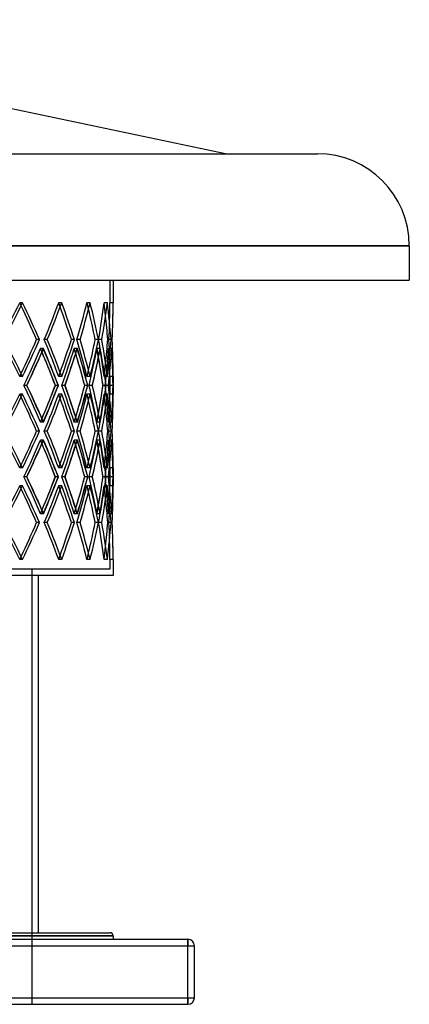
# Model space of a CAD drawing. Header units: millimetres. Extents: x -790 to 790, y -378 to 378.
# Tile 8 of 8: x 491 to 790, y -378 to 378. Entities that reach past the tile are written whole.
import ezdxf

# ---------------------------------------------------------------- set-up
doc = ezdxf.new("R2010")
doc.units = ezdxf.units.MM
doc.layers.add('HIDDEN', color=7, linetype='Continuous')
doc.layers.add('THICK', color=7, linetype='Continuous')

msp = doc.modelspace()

# ---------------------------------------------------------------- linework, layer by layer
at = {"layer": 'HIDDEN'}
for p, q in [((790, 204.46), (0, 204.46)), ((0, 178), (560, 178)), ((560, 178), (560, 160.64)), ((492.92, 160.64), (490.73, 160.64)), ((492.92, 160.64), (490.73, 160.64)), ((523, 160.64), (520.67, 160.64)), ((523, 160.64), (520.67, 160.64)), ((544.83, 160.64), (542.41, 160.64)), ((544.83, 160.64), (542.41, 160.64)), ((558.06, 160.64), (555.58, 160.64)), ((558.06, 160.64), (555.58, 160.64)), ((562.5, 160.64), (560, 160.64)), ((505.92, 132.37), (503.73, 132.37)), ((511.93, 132.37), (509.6, 132.37)), ((511.93, 132.37), (509.6, 132.37)), ((532.75, 132.37), (530.42, 132.37)), ((537.11, 132.37), (534.68, 132.37)), ((537.11, 132.37), (534.68, 132.37)), ((551.17, 132.37), (548.75, 132.37)), ((553.81, 132.37), (551.33, 132.37)), ((553.81, 132.37), (551.33, 132.37)), ((560.9, 132.37), (558.42, 132.37)), ((561.79, 132.37), (559.29, 132.37)), ((561.79, 132.37), (559.29, 132.37)), ((508.89, 125.51), (506.69, 125.51)), ((509.04, 125.51), (506.72, 125.51)), ((534.91, 125.51), (532.58, 125.51)), ((535.03, 125.51), (532.6, 125.51)), ((552.5, 125.51), (550.08, 125.51)), ((552.57, 125.51), (550.09, 125.51)), ((561.38, 125.51), (558.89, 125.51)), ((561.4, 125.51), (558.9, 125.51)), ((492.92, 104.09), (490.73, 104.09)), ((492.92, 104.09), (490.73, 104.09)), ((523, 104.09), (520.67, 104.09)), ((523, 104.09), (520.67, 104.09)), ((544.83, 104.09), (542.41, 104.09)), ((544.83, 104.09), (542.41, 104.09)), ((558.06, 104.09), (555.58, 104.09)), ((558.06, 104.09), (555.58, 104.09)), ((562.5, 104.09), (560, 104.09)), ((560, 104.09), (560, 90.38)), ((496.19, 97.23), (493.98, 97.23)), ((496.19, 97.23), (494, 97.23)), ((520.44, 97.23), (518.11, 97.23)), ((525.48, 97.23), (523.15, 97.23)), ((525.48, 97.23), (523.16, 97.23)), ((543.08, 97.23), (540.66, 97.23)), ((546.49, 97.23), (544.06, 97.23)), ((546.49, 97.23), (544.07, 97.23)), ((557.16, 97.23), (554.68, 97.23)), ((558.88, 97.23), (556.4, 97.23)), ((558.88, 97.23), (556.4, 97.23)), ((562.46, 97.23), (559.96, 97.23)), ((492.92, 90.38), (490.73, 90.38)), ((492.92, 90.38), (490.73, 90.38)), ((523, 90.38), (520.67, 90.38)), ((523, 90.38), (520.67, 90.38)), ((544.83, 90.38), (542.41, 90.38)), ((544.83, 90.38), (542.41, 90.38)), ((558.06, 90.38), (555.58, 90.38)), ((558.06, 90.38), (555.58, 90.38)), ((562.5, 90.38), (560, 90.38)), ((508.89, 68.96), (506.69, 68.96)), ((509.04, 68.96), (506.72, 68.96)), ((534.91, 68.96), (532.58, 68.96)), ((535.03, 68.96), (532.6, 68.96)), ((552.5, 68.96), (550.08, 68.96)), ((552.57, 68.96), (550.09, 68.96)), ((561.38, 68.96), (558.89, 68.96)), ((561.4, 68.96), (558.9, 68.96)), ((505.92, 62.1), (503.73, 62.1)), ((511.93, 62.1), (509.6, 62.1)), ((511.93, 62.1), (509.6, 62.1)), ((532.75, 62.1), (530.42, 62.1)), ((537.11, 62.1), (534.68, 62.1)), ((537.11, 62.1), (534.68, 62.1)), ((551.17, 62.1), (548.75, 62.1)), ((553.81, 62.1), (551.33, 62.1)), ((553.81, 62.1), (551.33, 62.1)), ((560.9, 62.1), (558.42, 62.1)), ((561.79, 62.1), (559.29, 62.1)), ((561.79, 62.1), (559.29, 62.1)), ((508.89, 55.24), (506.69, 55.24)), ((509.04, 55.24), (506.72, 55.24)), ((534.91, 55.24), (532.58, 55.24)), ((535.03, 55.24), (532.6, 55.24)), ((552.5, 55.24), (550.08, 55.24)), ((552.57, 55.24), (550.09, 55.24)), ((561.38, 55.24), (558.89, 55.24)), ((561.4, 55.24), (558.9, 55.24)), ((492.92, 33.82), (490.73, 33.82)), ((492.92, 33.82), (490.73, 33.82)), ((523, 33.82), (520.67, 33.82)), ((523, 33.82), (520.67, 33.82)), ((544.83, 33.82), (542.41, 33.82)), ((544.83, 33.82), (542.41, 33.82)), ((558.06, 33.82), (555.58, 33.82)), ((558.06, 33.82), (555.58, 33.82)), ((562.5, 33.82), (560, 33.82)), ((560, 33.82), (560, 20.11)), ((496.19, 26.97), (493.98, 26.97)), ((496.19, 26.97), (494, 26.97)), ((520.44, 26.97), (518.11, 26.97)), ((525.48, 26.97), (523.15, 26.97)), ((525.48, 26.97), (523.16, 26.97)), ((543.08, 26.97), (540.66, 26.97)), ((546.49, 26.97), (544.06, 26.97)), ((546.49, 26.97), (544.07, 26.97)), ((557.16, 26.97), (554.68, 26.97)), ((558.88, 26.97), (556.4, 26.97)), ((558.88, 26.97), (556.4, 26.97)), ((562.46, 26.97), (559.96, 26.97)), ((492.92, 20.11), (490.73, 20.11)), ((492.92, 20.11), (490.73, 20.11)), ((523, 20.11), (520.67, 20.11)), ((523, 20.11), (520.67, 20.11)), ((544.83, 20.11), (542.41, 20.11)), ((544.83, 20.11), (542.41, 20.11)), ((558.06, 20.11), (555.58, 20.11)), ((558.06, 20.11), (555.58, 20.11)), ((562.5, 20.11), (560, 20.11)), ((508.89, -1.31), (506.69, -1.31)), ((509.04, -1.31), (506.72, -1.31)), ((534.91, -1.31), (532.58, -1.31)), ((535.03, -1.31), (532.6, -1.31)), ((552.5, -1.31), (550.08, -1.31)), ((552.57, -1.31), (550.09, -1.31)), ((561.38, -1.31), (558.89, -1.31)), ((561.4, -1.31), (558.9, -1.31)), ((505.92, -8.17), (503.73, -8.17)), ((511.93, -8.17), (509.6, -8.17)), ((511.93, -8.17), (509.6, -8.17)), ((532.75, -8.17), (530.42, -8.17)), ((537.11, -8.17), (534.68, -8.17)), ((537.11, -8.17), (534.68, -8.17)), ((551.17, -8.17), (548.75, -8.17)), ((553.81, -8.17), (551.33, -8.17)), ((553.81, -8.17), (551.33, -8.17)), ((560.9, -8.17), (558.42, -8.17)), ((561.79, -8.17), (559.29, -8.17)), ((561.79, -8.17), (559.29, -8.17)), ((492.92, -36.44), (490.73, -36.44)), ((492.92, -36.44), (490.73, -36.44)), ((523, -36.44), (520.67, -36.44)), ((523, -36.44), (520.67, -36.44)), ((544.83, -36.44), (542.41, -36.44)), ((544.83, -36.44), (542.41, -36.44)), ((558.06, -36.44), (555.58, -36.44)), ((558.06, -36.44), (555.58, -36.44)), ((562.5, -36.44), (560, -36.44)), ((560, -36.44), (560, -43.8)), ((560, -43.8), (0, -43.8)), ((500, -43.8), (500, -378)), ((562.5, -325.5), (0, -325.5)), ((620, -328), (620, -333)), ((620, -328), (620, -328)), ((-620, -333), (620, -333)), ((620, -333), (625, -333)), ((620, -373), (620, -333)), ((625, -333), (625, -333)), ((-620, -373), (620, -373)), ((620, -373), (625, -373)), ((620, -373), (620, -378)), ((620, -378), (620, -378)), ((625, -373), (625, -373))]:
    msp.add_line(p, q, dxfattribs=at)
for centre, major_axis, ratio, start_param, end_param in [((0, 160.64), (482.02, 482.02), 0.591398, -1.087243, -1.036726), ((0, 160.64), (-482.02, -482.02), 0.591398, 2.054349, 2.104867), ((0, 160.64), (-482.02, 482.02), 0.591398, -2.108927, -2.104867), ((0, 160.64), (484.17, -484.17), 0.591398, 0.986432, 1.036726), ((0, 160.64), (463.17, 463.17), 0.679599, -1.024412, -0.973894), ((0, 160.64), (-463.17, -463.17), 0.679599, 2.117181, 2.167699), ((0, 160.64), (-463.17, 463.17), 0.679599, -2.173337, -2.167699), ((0, 160.64), (465.23, -465.23), 0.679599, 0.923601, 0.973894), ((0, 160.64), (442.49, 442.49), 0.77568, -0.96158, -0.911062), ((0, 160.64), (-442.49, -442.49), 0.77568, 2.180013, 2.230531), ((0, 160.64), (-442.49, 442.49), 0.77568, -2.239225, -2.230531), ((0, 160.64), (444.46, -444.46), 0.77568, 0.860769, 0.911062), ((0, 160.64), (420.06, 420.06), 0.881619, -0.898748, -0.84823), ((0, 160.64), (-420.06, -420.06), 0.881619, 2.242845, 2.293363), ((0, 160.64), (-420.06, 420.06), 0.881619, -2.311036, -2.293363), ((0, 160.64), (421.94, -421.94), 0.881619, 0.797937, 0.84823), ((0, 160.64), (0, -560), 1, 1.520278, 1.570796), ((0, 160.64), (0, 560), 1, -1.621314, -1.570796), ((0, 104.09), (482.02, -482.02), 0.591398, 1.036726, 1.087243), ((0, 104.09), (-482.02, 482.02), 0.591398, -2.104867, -2.054349), ((0, 104.09), (484.17, 484.17), 0.591398, -1.036726, -0.986432), ((0, 104.09), (463.17, -463.17), 0.679599, 0.973894, 1.024412), ((0, 104.09), (-463.17, 463.17), 0.679599, -2.167699, -2.117181), ((0, 104.09), (465.23, 465.23), 0.679599, -0.973894, -0.923601), ((0, 104.09), (442.49, -442.49), 0.77568, 0.911062, 0.96158), ((0, 104.09), (-442.49, 442.49), 0.77568, -2.230531, -2.180013), ((0, 104.09), (444.46, 444.46), 0.77568, -0.911062, -0.860769), ((0, 104.09), (420.06, -420.06), 0.881619, 0.84823, 0.898748), ((0, 104.09), (-420.06, 420.06), 0.881619, -2.293363, -2.242845), ((0, 104.09), (421.94, 421.94), 0.881619, -0.84823, -0.797937), ((0, 104.09), (0, 560), 1, -1.570796, -1.520278), ((0, 104.09), (0, -560), 1, 1.570796, 1.621314), ((0, 160.64), (463.17, 463.17), 0.679599, -1.087372, -1.036673), ((0, 90.38), (-482.02, -482.02), 0.591398, 2.117109, 2.167646), ((0, 160.64), (-482.02, 482.02), 0.591398, -2.172248, -2.167646), ((0, 90.38), (463.17, -463.17), 0.679599, 0.995859, 1.036673), ((0, 160.64), (465.23, 465.23), 0.679599, -1.04131, -1.036394), ((0, 90.38), (465.23, -465.23), 0.679599, 0.986081, 1.036394), ((0, 160.64), (442.49, 442.49), 0.77568, -1.02454, -0.973841), ((0, 90.38), (-463.17, -463.17), 0.679599, 2.179941, 2.230478), ((0, 160.64), (-463.17, 463.17), 0.679599, -2.237205, -2.230478), ((0, 90.38), (442.49, -442.49), 0.77568, 0.933028, 0.973841), ((0, 160.64), (444.46, 444.46), 0.77568, -0.980596, -0.973562), ((0, 90.38), (444.46, -444.46), 0.77568, 0.923249, 0.973562), ((0, 160.64), (420.06, 420.06), 0.881619, -0.961708, -0.911009), ((0, 90.38), (-442.49, -442.49), 0.77568, 2.242773, 2.29331), ((0, 160.64), (-442.49, 442.49), 0.77568, -2.304865, -2.29331), ((0, 90.38), (420.06, -420.06), 0.881619, 0.870196, 0.911009), ((0, 160.64), (421.94, 421.94), 0.881619, -0.922581, -0.91073), ((0, 90.38), (421.94, -421.94), 0.881619, 0.860418, 0.91073), ((0, 160.64), (0, 560), 1, -1.684274, -1.633576), ((0, 90.38), (-420.06, -420.06), 0.881619, 2.305605, 2.356142), ((0, 160.64), (-420.06, 420.06), 0.881619, -2.391463, -2.356142), ((0, 90.38), (0, -560), 1, 1.583038, 1.633576), ((0, 160.64), (0, 562.5), 1, -1.668918, -1.633296), ((0, 90.38), (0, -562.5), 1, 1.582984, 1.633296), ((0, 104.09), (-420.06, -420.06), 0.881619, 2.293363, 2.311036), ((0, 104.09), (-482.02, -482.02), 0.591398, 2.104867, 2.108927), ((0, 104.09), (-463.17, -463.17), 0.679599, 2.167699, 2.173337), ((0, 104.09), (-442.49, -442.49), 0.77568, 2.230531, 2.239225), ((0, 33.82), (463.17, -463.17), 0.679599, 1.036673, 1.087372), ((0, 104.09), (-482.02, 482.02), 0.591398, -2.167646, -2.117109), ((0, 104.09), (463.17, 463.17), 0.679599, -1.036673, -0.995859), ((0, 104.09), (465.23, 465.23), 0.679599, -1.036394, -0.986081), ((0, 33.82), (442.49, -442.49), 0.77568, 0.973841, 1.02454), ((0, 104.09), (-463.17, 463.17), 0.679599, -2.230478, -2.179941), ((0, 104.09), (442.49, 442.49), 0.77568, -0.973841, -0.933028), ((0, 104.09), (444.46, 444.46), 0.77568, -0.973562, -0.923249), ((0, 33.82), (420.06, -420.06), 0.881619, 0.911009, 0.961708), ((0, 104.09), (-442.49, 442.49), 0.77568, -2.29331, -2.242773), ((0, 104.09), (420.06, 420.06), 0.881619, -0.911009, -0.870196), ((0, 104.09), (421.94, 421.94), 0.881619, -0.91073, -0.860418), ((0, 33.82), (0, -560), 1, 1.633576, 1.684274), ((0, 104.09), (-420.06, 420.06), 0.881619, -2.356142, -2.305605), ((0, 104.09), (0, 560), 1, -1.633576, -1.583038), ((0, 104.09), (0, 562.5), 1, -1.633296, -1.582984), ((0, 90.38), (482.02, 482.02), 0.591398, -1.087243, -1.036726), ((0, 90.38), (-482.02, -482.02), 0.591398, 2.054349, 2.104867), ((0, 90.38), (-482.02, 482.02), 0.591398, -2.108927, -2.104867), ((0, 90.38), (484.17, -484.17), 0.591398, 0.986432, 1.036726), ((0, 90.38), (463.17, 463.17), 0.679599, -1.024412, -0.973894), ((0, 90.38), (-463.17, -463.17), 0.679599, 2.117181, 2.167699), ((0, 90.38), (-463.17, 463.17), 0.679599, -2.173337, -2.167699), ((0, 90.38), (465.23, -465.23), 0.679599, 0.923601, 0.973894), ((0, 90.38), (442.49, 442.49), 0.77568, -0.96158, -0.911062), ((0, 90.38), (-442.49, -442.49), 0.77568, 2.180013, 2.230531), ((0, 90.38), (-442.49, 442.49), 0.77568, -2.239225, -2.230531), ((0, 90.38), (444.46, -444.46), 0.77568, 0.860769, 0.911062), ((0, 90.38), (420.06, 420.06), 0.881619, -0.898748, -0.84823), ((0, 90.38), (-420.06, -420.06), 0.881619, 2.242845, 2.293363), ((0, 90.38), (-420.06, 420.06), 0.881619, -2.311036, -2.293363), ((0, 90.38), (421.94, -421.94), 0.881619, 0.797937, 0.84823), ((0, 33.82), (-420.06, -420.06), 0.881619, 2.356142, 2.391463), ((0, 90.38), (0, -560), 1, 1.520278, 1.570796), ((0, 90.38), (0, 560), 1, -1.621314, -1.570796), ((0, 33.82), (0, -562.5), 1, 1.633296, 1.668913), ((0, 33.82), (421.94, -421.94), 0.881619, 0.91073, 0.922581), ((0, 33.82), (-482.02, -482.02), 0.591398, 2.167646, 2.172248), ((0, 33.82), (465.23, -465.23), 0.679599, 1.036394, 1.04131), ((0, 33.82), (-463.17, -463.17), 0.679599, 2.230478, 2.237205), ((0, 33.82), (444.46, -444.46), 0.77568, 0.973562, 0.980596), ((0, 33.82), (-442.49, -442.49), 0.77568, 2.29331, 2.304865), ((0, 33.82), (482.02, -482.02), 0.591398, 1.036726, 1.087243), ((0, 33.82), (-482.02, 482.02), 0.591398, -2.104867, -2.054349), ((0, 33.82), (484.17, 484.17), 0.591398, -1.036726, -0.986432), ((0, 33.82), (463.17, -463.17), 0.679599, 0.973894, 1.024412), ((0, 33.82), (-463.17, 463.17), 0.679599, -2.167699, -2.117181), ((0, 33.82), (465.23, 465.23), 0.679599, -0.973894, -0.923601), ((0, 33.82), (442.49, -442.49), 0.77568, 0.911062, 0.96158), ((0, 33.82), (-442.49, 442.49), 0.77568, -2.230531, -2.180013), ((0, 33.82), (444.46, 444.46), 0.77568, -0.911062, -0.860769), ((0, 33.82), (420.06, -420.06), 0.881619, 0.84823, 0.898748), ((0, 33.82), (-420.06, 420.06), 0.881619, -2.293363, -2.242845), ((0, 33.82), (421.94, 421.94), 0.881619, -0.84823, -0.797937), ((0, 33.82), (0, 560), 1, -1.570796, -1.520278), ((0, 33.82), (0, -560), 1, 1.570796, 1.621314), ((0, 90.38), (463.17, 463.17), 0.679599, -1.087372, -1.036673), ((0, 20.11), (-482.02, -482.02), 0.591398, 2.117109, 2.167646), ((0, 90.38), (-482.02, 482.02), 0.591398, -2.172248, -2.167646), ((0, 20.11), (463.17, -463.17), 0.679599, 0.995859, 1.036673), ((0, 90.38), (465.23, 465.23), 0.679599, -1.04131, -1.036394), ((0, 20.11), (465.23, -465.23), 0.679599, 0.986081, 1.036394), ((0, 90.38), (442.49, 442.49), 0.77568, -1.02454, -0.973841), ((0, 20.11), (-463.17, -463.17), 0.679599, 2.179941, 2.230478), ((0, 90.38), (-463.17, 463.17), 0.679599, -2.237205, -2.230478), ((0, 20.11), (442.49, -442.49), 0.77568, 0.933028, 0.973841), ((0, 90.38), (444.46, 444.46), 0.77568, -0.980596, -0.973562), ((0, 20.11), (444.46, -444.46), 0.77568, 0.923249, 0.973562), ((0, 90.38), (420.06, 420.06), 0.881619, -0.961708, -0.911009), ((0, 20.11), (-442.49, -442.49), 0.77568, 2.242773, 2.29331), ((0, 90.38), (-442.49, 442.49), 0.77568, -2.304865, -2.29331), ((0, 20.11), (420.06, -420.06), 0.881619, 0.870196, 0.911009), ((0, 90.38), (421.94, 421.94), 0.881619, -0.922581, -0.91073), ((0, 20.11), (421.94, -421.94), 0.881619, 0.860418, 0.91073), ((0, 90.38), (0, 560), 1, -1.684274, -1.633576), ((0, 20.11), (-420.06, -420.06), 0.881619, 2.305605, 2.356142), ((0, 90.38), (-420.06, 420.06), 0.881619, -2.391463, -2.356142), ((0, 20.11), (0, -560), 1, 1.583038, 1.633576), ((0, 90.38), (0, 562.5), 1, -1.668918, -1.633296), ((0, 20.11), (0, -562.5), 1, 1.582984, 1.633296), ((0, 33.82), (-442.49, -442.49), 0.77568, 2.230531, 2.239225), ((0, 33.82), (-420.06, -420.06), 0.881619, 2.293363, 2.311036), ((0, 33.82), (-482.02, -482.02), 0.591398, 2.104867, 2.108927), ((0, 33.82), (-463.17, -463.17), 0.679599, 2.167699, 2.173337), ((0, -36.44), (463.17, -463.17), 0.679599, 1.036673, 1.087372), ((0, 33.82), (-482.02, 482.02), 0.591398, -2.167646, -2.117109), ((0, 33.82), (465.23, 465.23), 0.679599, -1.036394, -0.986081), ((0, -36.44), (442.49, -442.49), 0.77568, 0.973841, 1.02454), ((0, 33.82), (-463.17, 463.17), 0.679599, -2.230478, -2.179941), ((0, 33.82), (444.46, 444.46), 0.77568, -0.973562, -0.923249), ((0, -36.44), (420.06, -420.06), 0.881619, 0.911009, 0.961708), ((0, 33.82), (-442.49, 442.49), 0.77568, -2.29331, -2.242773), ((0, 33.82), (421.94, 421.94), 0.881619, -0.91073, -0.860418), ((0, -36.44), (0, -560), 1, 1.633576, 1.684274), ((0, 33.82), (-420.06, 420.06), 0.881619, -2.356142, -2.305605), ((0, 33.82), (0, 560), 1, -1.633576, -1.583038), ((0, 33.82), (0, 562.5), 1, -1.633296, -1.582984), ((0, 20.11), (482.02, 482.02), 0.591398, -1.087243, -1.036726), ((0, 20.11), (-482.02, -482.02), 0.591398, 2.054349, 2.104867), ((0, 20.11), (-482.02, 482.02), 0.591398, -2.108927, -2.104867), ((0, 20.11), (484.17, -484.17), 0.591398, 0.986432, 1.036726), ((0, 33.82), (463.17, 463.17), 0.679599, -1.036673, -0.995859), ((0, 20.11), (463.17, 463.17), 0.679599, -1.024412, -0.973894), ((0, 20.11), (-463.17, -463.17), 0.679599, 2.117181, 2.167699), ((0, 20.11), (-463.17, 463.17), 0.679599, -2.173337, -2.167699), ((0, 20.11), (465.23, -465.23), 0.679599, 0.923601, 0.973894), ((0, 33.82), (442.49, 442.49), 0.77568, -0.973841, -0.933028), ((0, 20.11), (442.49, 442.49), 0.77568, -0.96158, -0.911062), ((0, 20.11), (-442.49, -442.49), 0.77568, 2.180013, 2.230531), ((0, 20.11), (-442.49, 442.49), 0.77568, -2.239225, -2.230531), ((0, 20.11), (444.46, -444.46), 0.77568, 0.860769, 0.911062), ((0, 33.82), (420.06, 420.06), 0.881619, -0.911009, -0.870196), ((0, 20.11), (420.06, 420.06), 0.881619, -0.898748, -0.84823), ((0, 20.11), (-420.06, -420.06), 0.881619, 2.242845, 2.293363), ((0, 20.11), (-420.06, 420.06), 0.881619, -2.311036, -2.293363), ((0, 20.11), (421.94, -421.94), 0.881619, 0.797937, 0.84823), ((0, -36.44), (-420.06, -420.06), 0.881619, 2.356142, 2.391463), ((0, 20.11), (0, -560), 1, 1.520278, 1.570796), ((0, 20.11), (0, 560), 1, -1.621314, -1.570796), ((0, -36.44), (0, -562.5), 1, 1.633296, 1.668913), ((0, -36.44), (-482.02, -482.02), 0.591398, 2.167646, 2.172248), ((0, -36.44), (465.23, -465.23), 0.679599, 1.036394, 1.04131), ((0, -36.44), (-463.17, -463.17), 0.679599, 2.230478, 2.237205), ((0, -36.44), (444.46, -444.46), 0.77568, 0.973562, 0.980596), ((0, -36.44), (-442.49, -442.49), 0.77568, 2.29331, 2.304865), ((0, -36.44), (421.94, -421.94), 0.881619, 0.91073, 0.922581), ((0, -36.44), (482.02, -482.02), 0.591398, 1.036726, 1.087243), ((0, -36.44), (-482.02, 482.02), 0.591398, -2.104867, -2.054349), ((0, -36.44), (484.17, 484.17), 0.591398, -1.036726, -0.986432), ((0, -36.44), (463.17, -463.17), 0.679599, 0.973894, 1.024412), ((0, -36.44), (-463.17, 463.17), 0.679599, -2.167699, -2.117181), ((0, -36.44), (465.23, 465.23), 0.679599, -0.973894, -0.923601), ((0, -36.44), (442.49, -442.49), 0.77568, 0.911062, 0.96158), ((0, -36.44), (-442.49, 442.49), 0.77568, -2.230531, -2.180013), ((0, -36.44), (444.46, 444.46), 0.77568, -0.911062, -0.860769), ((0, -36.44), (420.06, -420.06), 0.881619, 0.84823, 0.898748), ((0, -36.44), (-420.06, 420.06), 0.881619, -2.293363, -2.242845), ((0, -36.44), (421.94, 421.94), 0.881619, -0.84823, -0.797937), ((0, -36.44), (0, 560), 1, -1.570796, -1.520278), ((0, -36.44), (0, -560), 1, 1.570796, 1.621314), ((0, -36.44), (-420.06, -420.06), 0.881619, 2.293363, 2.311036), ((0, -36.44), (-482.02, -482.02), 0.591398, 2.104867, 2.108927), ((0, -36.44), (-463.17, -463.17), 0.679599, 2.167699, 2.173337), ((0, -36.44), (-442.49, -442.49), 0.77568, 2.230531, 2.239225)]:
    msp.add_ellipse(centre, major_axis=major_axis, ratio=ratio, start_param=start_param, end_param=end_param, dxfattribs=at)
at = {"layer": 'THICK'}
for p, q in [((648.8, 275.06), (158, 378)), ((0, 275.06), (719.4, 275.06)), ((0, 204.46), (790, 204.46)), ((790, 204.46), (790, 178)), ((0, 178), (790, 178)), ((562.5, 178), (562.5, 160.64)), ((505.92, 132.37), (503.73, 132.37)), ((532.75, 132.37), (530.42, 132.37)), ((551.17, 132.37), (548.75, 132.37)), ((560.9, 132.37), (558.42, 132.37)), ((562.5, 104.09), (562.5, 90.38)), ((496.32, 97.23), (496.19, 97.23)), ((520.33, 97.23), (518.12, 97.23)), ((525.59, 97.23), (525.48, 97.23)), ((543.01, 97.23), (540.67, 97.23)), ((546.56, 97.23), (546.49, 97.23)), ((557.12, 97.23), (554.69, 97.23)), ((558.91, 97.23), (558.88, 97.23)), ((562.45, 97.23), (559.96, 97.23)), ((505.92, 62.1), (503.73, 62.1)), ((532.75, 62.1), (530.42, 62.1)), ((551.17, 62.1), (548.75, 62.1)), ((560.9, 62.1), (558.42, 62.1)), ((562.5, 33.82), (562.5, 20.11)), ((496.32, 26.97), (496.19, 26.97)), ((520.33, 26.97), (518.12, 26.97)), ((525.59, 26.97), (525.48, 26.97)), ((543.01, 26.97), (540.67, 26.97)), ((546.56, 26.97), (546.49, 26.97)), ((557.12, 26.97), (554.69, 26.97)), ((558.91, 26.97), (558.88, 26.97)), ((562.45, 26.97), (559.96, 26.97)), ((505.92, -8.17), (503.73, -8.17)), ((532.75, -8.17), (530.42, -8.17)), ((551.17, -8.17), (548.75, -8.17)), ((560.9, -8.17), (558.42, -8.17)), ((562.5, -36.44), (562.5, -48.8)), ((562.5, -48.8), (0, -48.8)), ((505, -48.8), (505, -323)), ((0, -323), (560, -323)), ((-620, -328), (620, -328)), ((0, -325.5), (562.5, -325.5)), ((562.5, -325.5), (562.5, -328)), ((620, -333), (620, -328)), ((-620, -333), (620, -333)), ((620, -333), (625, -333)), ((620, -373), (620, -333)), ((625, -373), (625, -333)), ((-620, -373), (620, -373)), ((-620, -378), (620, -378)), ((620, -378), (620, -373)), ((620, -373), (625, -373))]:
    msp.add_line(p, q, dxfattribs=at)
for centre, radius, start, end in [((719.4, 204.46), 70.6, 0, 89.99998), ((560, -325.5), 2.5, 0, 89.99998), ((620, -333), 5, 0, 89.99998), ((620, -373), 5, 270.00002, 0)]:
    msp.add_arc(centre, radius, start, end, dxfattribs=at)
for centre, major_axis, ratio, start_param, end_param in [((0, 160.64), (-484.17, -484.17), 0.591398, 2.054574, 2.104867), ((0, 160.64), (-484.17, 484.17), 0.591398, -2.15516, -2.104867), ((0, 160.64), (-465.23, -465.23), 0.679599, 2.117406, 2.167699), ((0, 160.64), (-465.23, 465.23), 0.679599, -2.217992, -2.167699), ((0, 160.64), (-444.46, -444.46), 0.77568, 2.180238, 2.230531), ((0, 160.64), (-444.46, 444.46), 0.77568, -2.280824, -2.230531), ((0, 160.64), (-421.94, -421.94), 0.881619, 2.243069, 2.293363), ((0, 160.64), (-421.94, 421.94), 0.881619, -2.343656, -2.293363), ((0, 160.64), (0, -562.5), 1, 1.520503, 1.570796), ((0, 160.64), (0, 562.5), 1, -1.595943, -1.570796), ((0, 160.64), (-482.02, 482.02), 0.591398, -2.155385, -2.108927), ((0, 160.64), (-463.17, 463.17), 0.679599, -2.218217, -2.173337), ((0, 160.64), (-442.49, 442.49), 0.77568, -2.281049, -2.239225), ((0, 160.64), (-420.06, 420.06), 0.881619, -2.343881, -2.311036), ((0, 104.09), (-484.17, 484.17), 0.591398, -2.104867, -2.054574), ((0, 104.09), (-482.02, -482.02), 0.591398, 2.108927, 2.155385), ((0, 104.09), (-484.17, -484.17), 0.591398, 2.104867, 2.15516), ((0, 104.09), (-465.23, 465.23), 0.679599, -2.167699, -2.117406), ((0, 104.09), (-463.17, -463.17), 0.679599, 2.173337, 2.218217), ((0, 104.09), (-465.23, -465.23), 0.679599, 2.167699, 2.217992), ((0, 104.09), (-444.46, 444.46), 0.77568, -2.230531, -2.180238), ((0, 104.09), (-442.49, -442.49), 0.77568, 2.239225, 2.281049), ((0, 104.09), (-444.46, -444.46), 0.77568, 2.230531, 2.280824), ((0, 104.09), (-421.94, 421.94), 0.881619, -2.293363, -2.243069), ((0, 104.09), (-420.06, -420.06), 0.881619, 2.311036, 2.343881), ((0, 104.09), (-421.94, -421.94), 0.881619, 2.293363, 2.343656), ((0, 104.09), (0, 562.5), 1, -1.570796, -1.520503), ((0, 90.38), (-484.17, -484.17), 0.591398, 2.117055, 2.167367), ((0, 160.64), (465.23, 465.23), 0.679599, -1.086865, -1.04131), ((0, 160.64), (-482.02, 482.02), 0.591398, -2.218345, -2.172248), ((0, 160.64), (-484.17, 484.17), 0.591398, -2.217838, -2.167367), ((0, 90.38), (-465.23, -465.23), 0.679599, 2.179886, 2.230199), ((0, 160.64), (444.46, 444.46), 0.77568, -1.024033, -0.980596), ((0, 160.64), (-463.17, 463.17), 0.679599, -2.281177, -2.237205), ((0, 160.64), (-465.23, 465.23), 0.679599, -2.28067, -2.230199), ((0, 90.38), (-444.46, -444.46), 0.77568, 2.242718, 2.293031), ((0, 160.64), (-444.46, 444.46), 0.77568, -2.343502, -2.293031), ((0, 90.38), (-421.94, -421.94), 0.881619, 2.30555, 2.355863), ((0, 160.64), (-421.94, 421.94), 0.881619, -2.406334, -2.355863), ((0, 160.64), (421.94, 421.94), 0.881619, -0.961201, -0.922581), ((0, 160.64), (-442.49, 442.49), 0.77568, -2.344009, -2.304865), ((0, 104.09), (0, -562.5), 1, 1.570796, 1.595943), ((0, 90.38), (463.17, -463.17), 0.679599, 0.986136, 0.995859), ((0, 90.38), (442.49, -442.49), 0.77568, 0.923304, 0.933028), ((0, 90.38), (420.06, -420.06), 0.881619, 0.860472, 0.870196), ((0, 160.64), (0, 562.5), 1, -1.683768, -1.668918), ((0, 160.64), (-420.06, 420.06), 0.881619, -2.406841, -2.391463), ((0, 104.09), (-484.17, 484.17), 0.591398, -2.167367, -2.117055), ((0, 33.82), (465.23, -465.23), 0.679599, 1.04131, 1.086865), ((0, 33.82), (-482.02, -482.02), 0.591398, 2.172248, 2.218345), ((0, 33.82), (-484.17, -484.17), 0.591398, 2.167367, 2.217838), ((0, 104.09), (463.17, 463.17), 0.679599, -0.995859, -0.986136), ((0, 104.09), (-465.23, 465.23), 0.679599, -2.230199, -2.179886), ((0, 33.82), (444.46, -444.46), 0.77568, 0.980596, 1.024033), ((0, 33.82), (-463.17, -463.17), 0.679599, 2.237205, 2.281177), ((0, 33.82), (-465.23, -465.23), 0.679599, 2.230199, 2.28067), ((0, 104.09), (442.49, 442.49), 0.77568, -0.933028, -0.923304), ((0, 104.09), (-444.46, 444.46), 0.77568, -2.293031, -2.242718), ((0, 33.82), (421.94, -421.94), 0.881619, 0.922581, 0.961201), ((0, 33.82), (-442.49, -442.49), 0.77568, 2.304865, 2.344009), ((0, 33.82), (-444.46, -444.46), 0.77568, 2.293031, 2.343502), ((0, 104.09), (420.06, 420.06), 0.881619, -0.870196, -0.860472), ((0, 104.09), (-421.94, 421.94), 0.881619, -2.355863, -2.30555), ((0, 33.82), (0, -562.5), 1, 1.668913, 1.683768), ((0, 33.82), (-420.06, -420.06), 0.881619, 2.391463, 2.406841), ((0, 33.82), (-421.94, -421.94), 0.881619, 2.355863, 2.406334), ((0, 90.38), (-484.17, -484.17), 0.591398, 2.054574, 2.104867), ((0, 90.38), (-482.02, 482.02), 0.591398, -2.155385, -2.108927), ((0, 90.38), (-484.17, 484.17), 0.591398, -2.15516, -2.104867), ((0, 90.38), (-465.23, -465.23), 0.679599, 2.117406, 2.167699), ((0, 90.38), (-463.17, 463.17), 0.679599, -2.218217, -2.173337), ((0, 90.38), (-465.23, 465.23), 0.679599, -2.217992, -2.167699), ((0, 90.38), (-444.46, -444.46), 0.77568, 2.180238, 2.230531), ((0, 90.38), (-442.49, 442.49), 0.77568, -2.281049, -2.239225), ((0, 90.38), (-444.46, 444.46), 0.77568, -2.280824, -2.230531), ((0, 90.38), (-421.94, -421.94), 0.881619, 2.243069, 2.293363), ((0, 90.38), (-421.94, 421.94), 0.881619, -2.343656, -2.293363), ((0, 90.38), (0, -562.5), 1, 1.520503, 1.570796), ((0, 90.38), (0, 562.5), 1, -1.595943, -1.570796), ((0, 90.38), (-420.06, 420.06), 0.881619, -2.343881, -2.311036), ((0, 33.82), (-484.17, 484.17), 0.591398, -2.104867, -2.054574), ((0, 33.82), (-482.02, -482.02), 0.591398, 2.108927, 2.155385), ((0, 33.82), (-484.17, -484.17), 0.591398, 2.104867, 2.15516), ((0, 33.82), (-465.23, 465.23), 0.679599, -2.167699, -2.117406), ((0, 33.82), (-463.17, -463.17), 0.679599, 2.173337, 2.218217), ((0, 33.82), (-465.23, -465.23), 0.679599, 2.167699, 2.217992), ((0, 33.82), (-444.46, 444.46), 0.77568, -2.230531, -2.180238), ((0, 33.82), (-442.49, -442.49), 0.77568, 2.239225, 2.281049), ((0, 33.82), (-444.46, -444.46), 0.77568, 2.230531, 2.280824), ((0, 33.82), (-421.94, 421.94), 0.881619, -2.293363, -2.243069), ((0, 33.82), (-420.06, -420.06), 0.881619, 2.311036, 2.343881), ((0, 33.82), (-421.94, -421.94), 0.881619, 2.293363, 2.343656), ((0, 33.82), (0, 562.5), 1, -1.570796, -1.520503), ((0, 20.11), (-484.17, -484.17), 0.591398, 2.117055, 2.167367), ((0, 90.38), (-484.17, 484.17), 0.591398, -2.217838, -2.167367), ((0, 20.11), (-465.23, -465.23), 0.679599, 2.179886, 2.230199), ((0, 90.38), (-465.23, 465.23), 0.679599, -2.28067, -2.230199), ((0, 20.11), (-444.46, -444.46), 0.77568, 2.242718, 2.293031), ((0, 90.38), (-444.46, 444.46), 0.77568, -2.343502, -2.293031), ((0, 20.11), (-421.94, -421.94), 0.881619, 2.30555, 2.355863), ((0, 90.38), (-421.94, 421.94), 0.881619, -2.406334, -2.355863), ((0, 90.38), (465.23, 465.23), 0.679599, -1.086865, -1.04131), ((0, 90.38), (-482.02, 482.02), 0.591398, -2.218345, -2.172248), ((0, 90.38), (444.46, 444.46), 0.77568, -1.024033, -0.980596), ((0, 90.38), (-463.17, 463.17), 0.679599, -2.281177, -2.237205), ((0, 90.38), (421.94, 421.94), 0.881619, -0.961201, -0.922581), ((0, 90.38), (-442.49, 442.49), 0.77568, -2.344009, -2.304865), ((0, 33.82), (0, -562.5), 1, 1.570796, 1.595943), ((0, 20.11), (463.17, -463.17), 0.679599, 0.986136, 0.995859), ((0, 20.11), (442.49, -442.49), 0.77568, 0.923304, 0.933028), ((0, 20.11), (420.06, -420.06), 0.881619, 0.860472, 0.870196), ((0, 90.38), (0, 562.5), 1, -1.683768, -1.668918), ((0, 90.38), (-420.06, 420.06), 0.881619, -2.406841, -2.391463), ((0, 33.82), (-484.17, 484.17), 0.591398, -2.167367, -2.117055), ((0, -36.44), (465.23, -465.23), 0.679599, 1.04131, 1.086865), ((0, -36.44), (-482.02, -482.02), 0.591398, 2.172248, 2.218345), ((0, -36.44), (-484.17, -484.17), 0.591398, 2.167367, 2.217838), ((0, 33.82), (463.17, 463.17), 0.679599, -0.995859, -0.986136), ((0, 33.82), (-465.23, 465.23), 0.679599, -2.230199, -2.179886), ((0, -36.44), (444.46, -444.46), 0.77568, 0.980596, 1.024033), ((0, -36.44), (-463.17, -463.17), 0.679599, 2.237205, 2.281177), ((0, -36.44), (-465.23, -465.23), 0.679599, 2.230199, 2.28067), ((0, 33.82), (442.49, 442.49), 0.77568, -0.933028, -0.923304), ((0, 33.82), (-444.46, 444.46), 0.77568, -2.293031, -2.242718), ((0, -36.44), (421.94, -421.94), 0.881619, 0.922581, 0.961201), ((0, -36.44), (-442.49, -442.49), 0.77568, 2.304865, 2.344009), ((0, -36.44), (-444.46, -444.46), 0.77568, 2.293031, 2.343502), ((0, 33.82), (420.06, 420.06), 0.881619, -0.870196, -0.860472), ((0, 33.82), (-421.94, 421.94), 0.881619, -2.355863, -2.30555), ((0, -36.44), (0, -562.5), 1, 1.668913, 1.683768), ((0, -36.44), (-420.06, -420.06), 0.881619, 2.391463, 2.406841), ((0, -36.44), (-421.94, -421.94), 0.881619, 2.355863, 2.406334), ((0, 20.11), (-484.17, -484.17), 0.591398, 2.054574, 2.104867), ((0, 20.11), (-482.02, 482.02), 0.591398, -2.155385, -2.108927), ((0, 20.11), (-484.17, 484.17), 0.591398, -2.15516, -2.104867), ((0, 20.11), (-465.23, -465.23), 0.679599, 2.117406, 2.167699), ((0, 20.11), (-463.17, 463.17), 0.679599, -2.218217, -2.173337), ((0, 20.11), (-465.23, 465.23), 0.679599, -2.217992, -2.167699), ((0, 20.11), (-444.46, -444.46), 0.77568, 2.180238, 2.230531), ((0, 20.11), (-442.49, 442.49), 0.77568, -2.281049, -2.239225), ((0, 20.11), (-444.46, 444.46), 0.77568, -2.280824, -2.230531), ((0, 20.11), (-421.94, -421.94), 0.881619, 2.243069, 2.293363), ((0, 20.11), (-421.94, 421.94), 0.881619, -2.343656, -2.293363), ((0, 20.11), (0, -562.5), 1, 1.520503, 1.570796), ((0, 20.11), (0, 562.5), 1, -1.595943, -1.570796), ((0, 20.11), (-420.06, 420.06), 0.881619, -2.343881, -2.311036), ((0, -36.44), (-484.17, 484.17), 0.591398, -2.104867, -2.054574), ((0, -36.44), (-482.02, -482.02), 0.591398, 2.108927, 2.155385), ((0, -36.44), (-484.17, -484.17), 0.591398, 2.104867, 2.15516), ((0, -36.44), (-465.23, 465.23), 0.679599, -2.167699, -2.117406), ((0, -36.44), (-463.17, -463.17), 0.679599, 2.173337, 2.218217), ((0, -36.44), (-465.23, -465.23), 0.679599, 2.167699, 2.217992), ((0, -36.44), (-444.46, 444.46), 0.77568, -2.230531, -2.180238), ((0, -36.44), (-442.49, -442.49), 0.77568, 2.239225, 2.281049), ((0, -36.44), (-444.46, -444.46), 0.77568, 2.230531, 2.280824), ((0, -36.44), (-421.94, 421.94), 0.881619, -2.293363, -2.243069), ((0, -36.44), (-420.06, -420.06), 0.881619, 2.311036, 2.343881), ((0, -36.44), (-421.94, -421.94), 0.881619, 2.293363, 2.343656), ((0, -36.44), (0, 562.5), 1, -1.570796, -1.520503), ((0, -36.44), (0, -562.5), 1, 1.570796, 1.595943)]:
    msp.add_ellipse(centre, major_axis=major_axis, ratio=ratio, start_param=start_param, end_param=end_param, dxfattribs=at)

doc.saveas('drawing.dxf')
